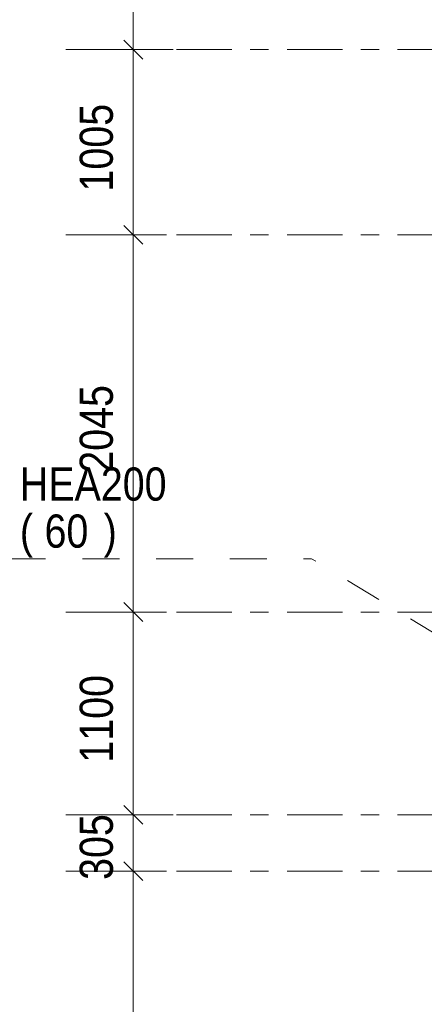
# Model space of a CAD drawing. Header units: millimetres. Extents: x -914 to -73, y -1403 to -809.
# Tile 6 of 79: x -883 to -861, y -1264 to -1211. Entities that reach past the tile are written whole.
import ezdxf

# ---------------------------------------------------------------- set-up
doc = ezdxf.new("R2010")
doc.units = ezdxf.units.MM
for name, pattern in [('XKITLINE00', [0]), ('XKITLINE02', [4, 2, -2]), ('XKITLINE03', [6, 3, -1, 1, -1])]:
    doc.linetypes.add(name, pattern=pattern)
for name, color, linetype, lineweight in [('Offset', 4, 'Continuous', 0), ('Onderdeel label', 2, 'Continuous', 0), ('Stramien', 4, 'Continuous', 0)]:
    doc.layers.add(name, color=color, linetype=linetype, lineweight=lineweight)
doc.styles.add('ARIAL', font='arial.ttf')

msp = doc.modelspace()

# ---------------------------------------------------------------- linework, layer by layer
at = {"layer": 'Offset', "linetype": 'XKITLINE00', "lineweight": 0}
for p, q in [((-877.157, -1212.446), (-877.157, -1193.946)), ((-877.666, -1211.937), (-876.648, -1212.955)), ((-877.666, -1211.937), (-876.648, -1212.955)), ((-874.997, -1212.446), (-878.957, -1212.446)), ((-874.997, -1212.446), (-878.957, -1212.446)), ((-877.157, -1222.496), (-877.157, -1212.446)), ((-877.666, -1221.987), (-876.648, -1223.005)), ((-877.666, -1221.987), (-876.648, -1223.005)), ((-879.317, -1222.496), (-875.357, -1222.496)), ((-879.317, -1222.496), (-875.357, -1222.496)), ((-877.157, -1242.946), (-877.157, -1222.496)), ((-877.666, -1242.437), (-876.648, -1243.455)), ((-877.666, -1242.437), (-876.648, -1243.455)), ((-879.317, -1242.946), (-875.357, -1242.946)), ((-879.317, -1242.946), (-875.357, -1242.946)), ((-877.157, -1253.946), (-877.157, -1242.946)), ((-877.666, -1253.437), (-876.648, -1254.455)), ((-877.666, -1253.437), (-876.648, -1254.455)), ((-874.997, -1253.946), (-878.957, -1253.946)), ((-874.997, -1253.946), (-878.957, -1253.946)), ((-877.157, -1256.996), (-877.157, -1253.946)), ((-877.666, -1256.487), (-876.648, -1257.505)), ((-877.666, -1256.487), (-876.648, -1257.505)), ((-879.317, -1256.996), (-875.357, -1256.996)), ((-879.317, -1256.996), (-875.357, -1256.996)), ((-877.157, -1277.446), (-877.157, -1256.996))]:
    msp.add_line(p, q, dxfattribs=at)
at = {"layer": 'Offset'}
for p in [(-877.157, -1212.446), (-877.157, -1212.446), (-877.157, -1222.496), (-877.157, -1222.496), (-877.157, -1242.946), (-877.157, -1242.946), (-877.157, -1253.946), (-877.157, -1253.946), (-877.157, -1256.996), (-877.157, -1256.996)]:
    msp.add_point(p, dxfattribs=at)
at = {"layer": 'Onderdeel label', "linetype": 'XKITLINE02', "lineweight": 0}
for p in [(-883.914, -1240.055), (-860.41, -1244.351)]:
    msp.add_line(p, (-867.481, -1240.055), dxfattribs=at)
at = {"layer": 'Stramien', "linetype": 'XKITLINE03', "lineweight": 0}
for p, q in [((-880.815, -1212.446), (-445.815, -1212.446)), ((-880.815, -1222.496), (-445.815, -1222.496)), ((-880.815, -1242.946), (-445.815, -1242.946)), ((-880.815, -1253.946), (-445.815, -1253.946)), ((-880.815, -1256.996), (-445.815, -1256.996))]:
    msp.add_line(p, q, dxfattribs=at)

# ---------------------------------------------------------------- texts
at = {"layer": 'Offset', "style": 'ARIAL', "width": 0.85}
for s, p in [('1005', (-878.267, -1220.141)), ('2045', (-878.267, -1235.391)), ('1100', (-878.267, -1251.116)), ('305', (-878.267, -1257.474))]:
    msp.add_text(s, height=1.8, rotation=90.0002, dxfattribs=at).set_placement(p)
at = {"layer": 'Onderdeel label', "style": 'ARIAL', "width": 0.85}
for s, p in [('HEA200', (-883.314, -1236.905)), ('(', (-883.314, -1239.455)), ('60', (-881.975, -1239.455)), (')', (-878.765, -1239.455))]:
    msp.add_text(s, height=1.8, dxfattribs=at).set_placement(p)

doc.saveas('drawing.dxf')
